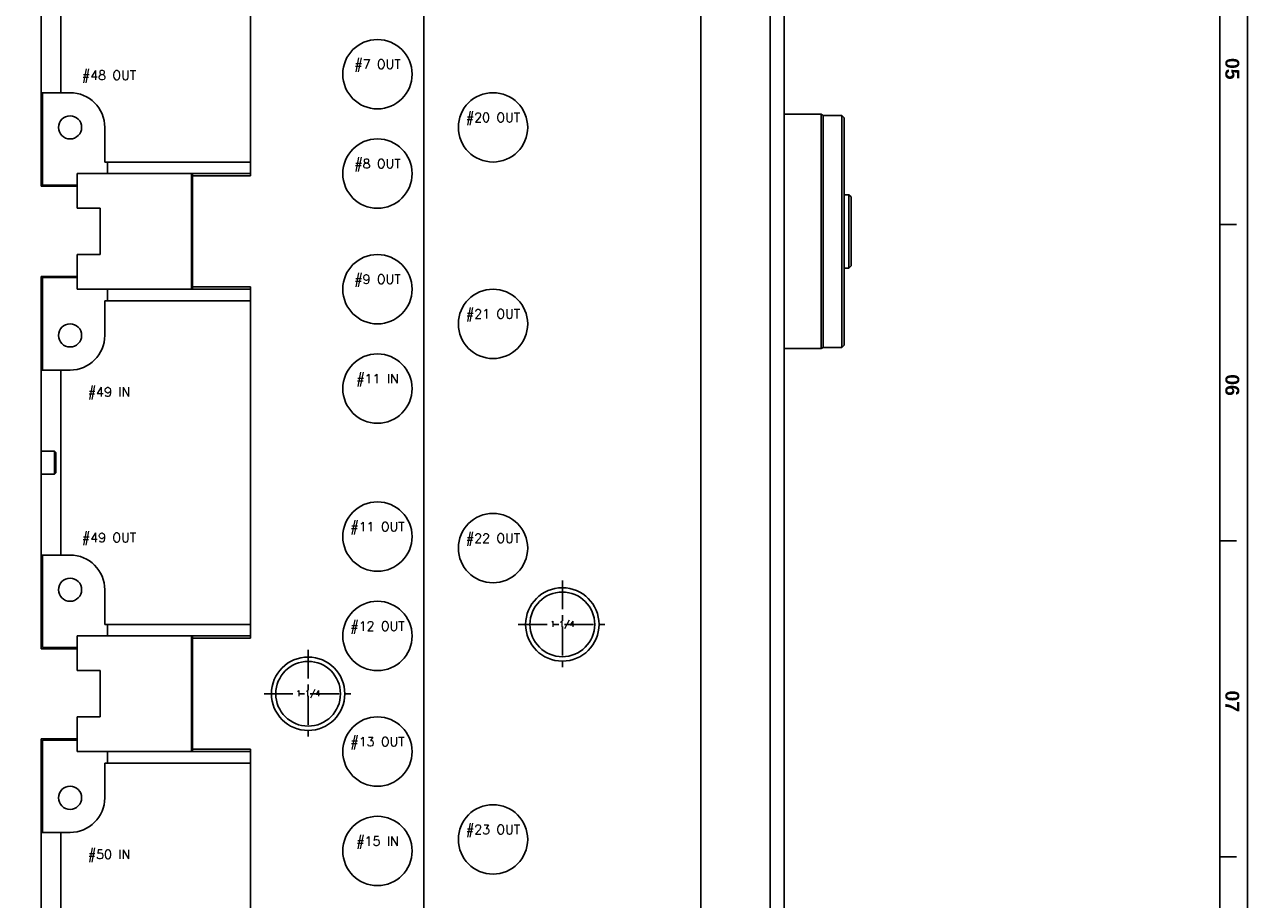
# Model space of a CAD drawing. Extents: x 2651 to 7771, y -1163 to 1075.
# Tile 47 of 256: x 3105 to 3635, y 99 to 477. Entities that reach past the tile are written whole.
import ezdxf
from ezdxf.enums import TextEntityAlignment as Align

# ---------------------------------------------------------------- set-up
doc = ezdxf.new("R2010")
doc.units = 0
doc.header["$LTSCALE"] = 10
doc.linetypes.add('CENTER', pattern=[2, 1.25, -0.25, 0.25, -0.25])
doc.linetypes.add('PHANTOM', pattern=[2.5, 1.25, -0.25, 0.25, -0.25, 0.25, -0.25])
doc.layers.get('0').update_dxf_attribs({"linetype": 'CONTINUOUS'})
for name, color, linetype in [('BOX', 4, 'CONTINUOUS'), ('CEN', 1, 'CENTER'), ('DIM', 3, 'CONTINUOUS'), ('LAYER_015', 7, 'CONTINUOUS'), ('LAYER_021', 7, 'CONTINUOUS'), ('LAYER_022', 7, 'CONTINUOUS'), ('LAYER_089', 7, 'CONTINUOUS'), ('LAYER_095', 7, 'CONTINUOUS'), ('LAYER_096', 7, 'CONTINUOUS'), ('LAYER_097', 7, 'CONTINUOUS'), ('LAYER_098', 7, 'CONTINUOUS'), ('LAYER_099', 7, 'CONTINUOUS'), ('LAYER_100', 7, 'CONTINUOUS'), ('LAYER_101', 7, 'CONTINUOUS'), ('LAYER_102', 7, 'CONTINUOUS'), ('LAYER_103', 7, 'CONTINUOUS'), ('LAYER_113', 7, 'CONTINUOUS'), ('LAYER_116', 7, 'CONTINUOUS'), ('LAYER_118', 7, 'CONTINUOUS'), ('LAYER_202', 7, 'CONTINUOUS'), ('PART', 7, 'CONTINUOUS'), ('TEXT', 4, 'CONTINUOUS')]:
    doc.layers.add(name, color=color, linetype=linetype)
doc.styles.add('romanc', font='romanc.shx')
doc.styles.get("Standard").update_dxf_attribs({"font": 'romans.shx'})

# ---------------------------------------------------------------- blocks, each defined once
blk = doc.blocks.new('*U3637', base_point=(884.35, 2231.29))
blk.add_circle((884.35, 2231.29), 14)
at = {"layer": 'CEN'}
for p, q in [((884.35, 2250.34), (884.35, 2212.24)), ((865.3, 2231.29), (903.4, 2231.29))]:
    blk.add_line(p, q, dxfattribs=at)
at = {"layer": 'DIM'}
blk.add_arc((884.35, 2231.29), 15.88, 270, 180, dxfattribs=at)
blk = doc.blocks.new('*U3638', base_point=(994.35, 2261.29))
blk.add_circle((994.35, 2261.29), 14)
at = {"layer": 'CEN'}
for p, q in [((994.35, 2280.34), (994.35, 2242.24)), ((975.3, 2261.29), (1013.4, 2261.29))]:
    blk.add_line(p, q, dxfattribs=at)
at = {"layer": 'DIM'}
blk.add_arc((994.35, 2261.29), 15.88, 270, 180, dxfattribs=at)
blk = doc.blocks.new('FDSFG')
at = {"color": 4}
for p, q in [((2760.35, 690.01), (2754.35, 690.01)), ((2760.35, 576.01), (2754.35, 576.01)), ((2760.35, 462.01), (2754.35, 462.01))]:
    blk.add_line(p, q, dxfattribs=at)
at = {"layer": 'BOX', "color": 3}
for points in [[(1944.35, 1260.01), (1944.35, 120.01), (2764.35, 120.01), (2764.35, 1260.01)], [(1954.35, 1250.01), (1954.35, 130.01), (2754.35, 130.01), (2754.35, 1250.01)]]:
    blk.add_lwpolyline(points, close=True, dxfattribs=at)
at = {"color": 4, "char_height": 5, "attachment_point": 1, "rotation": 270}
for s, insert in [('{\\fArial|b1|i0|c0|p34;\\C6;05}', (2761.35, 750.01)), ('{\\fArial|b1|i0|c0|p34;\\C6;06}', (2761.35, 636.01)), ('{\\fArial|b1|i0|c0|p34;\\C6;07}', (2761.35, 522.01))]:
    blk.add_mtext_dynamic_manual_height_columns(s, width=8, gutter_width=12.5, heights=[0], dxfattribs=dict(at, insert=insert))

msp = doc.modelspace()

# ---------------------------------------------------------------- linework, layer by layer
at = {"layer": 'LAYER_015', "linetype": 'Continuous'}
for p, q in [((3450.184, 438.317), (3434.184, 438.317)), ((3450.184, 438.317), (3450.184, 336.967)), ((3451.05, 437.817), (3450.184, 438.317)), ((3451.05, 437.817), (3451.05, 337.467)), ((3459.184, 437.817), (3451.05, 437.817)), ((3459.184, 337.467), (3459.184, 437.817)), ((3460.184, 436.817), (3459.184, 437.817)), ((3460.184, 436.817), (3460.184, 338.467)), ((3462.184, 403.517), (3460.184, 403.517)), ((3462.184, 398.867), (3462.184, 403.517)), ((3463.184, 402.517), (3462.184, 403.517)), ((3463.184, 402.517), (3463.184, 398.16)), ((3462.184, 371.767), (3462.184, 398.867)), ((3463.184, 398.16), (3463.184, 372.767)), ((3460.184, 371.767), (3462.184, 371.767)), ((3462.184, 371.767), (3463.184, 372.767)), ((3434.184, 336.967), (3450.184, 336.967)), ((3450.184, 336.967), (3451.05, 337.467)), ((3451.05, 337.467), (3459.184, 337.467)), ((3459.184, 337.467), (3460.184, 338.467))]:
    msp.add_line(p, q, dxfattribs=at)
at = {"layer": 'LAYER_021', "linetype": 'Continuous'}
for centre in [(3258.184, 455.642), (3258.184, 412.642), (3258.184, 362.642), (3258.184, 319.642), (3258.184, 255.642), (3258.184, 212.642), (3258.184, 162.642), (3258.184, 119.642)]:
    msp.add_circle(centre, 15, dxfattribs=at)
at = {"layer": 'LAYER_022', "linetype": 'Continuous'}
for centre in [(3308.184, 432.642), (3308.184, 347.642), (3308.184, 250.642), (3308.184, 124.642)]:
    msp.add_circle(centre, 15, dxfattribs=at)
at = {"layer": 'LAYER_089', "linetype": 'Continuous'}
for p, q in [((3203.184, 557.642), (3203.184, 417.642)), ((3121.184, 447.642), (3121.184, 527.642)), ((3121.184, 447.642), (3112.684, 447.642)), ((3121.184, 447.642), (3125.184, 447.642)), ((3140.184, 417.642), (3140.184, 432.642)), ((3140.184, 417.642), (3203.184, 417.642)), ((3140.184, 342.642), (3140.184, 357.642)), ((3140.184, 357.642), (3203.184, 357.642)), ((3203.184, 357.642), (3203.184, 217.642)), ((3121.184, 327.642), (3112.684, 327.642)), ((3121.184, 247.642), (3121.184, 327.642)), ((3121.184, 327.642), (3125.184, 327.642)), ((3121.184, 247.642), (3112.684, 247.642)), ((3121.184, 247.642), (3125.184, 247.642)), ((3140.184, 217.642), (3140.184, 232.642)), ((3140.184, 217.642), (3203.184, 217.642)), ((3140.184, 142.642), (3140.184, 157.642)), ((3140.184, 157.642), (3203.184, 157.642)), ((3203.184, 157.642), (3203.184, 17.642)), ((3121.184, 127.642), (3112.684, 127.642)), ((3121.184, 127.642), (3125.184, 127.642)), ((3121.184, 47.642), (3121.184, 127.642))]:
    msp.add_line(p, q, dxfattribs=at)
for centre, start, end in [((3125.184, 432.642), 0, 90), ((3125.184, 342.642), 270, 0), ((3125.184, 232.642), 0, 90), ((3125.184, 142.642), 270, 0)]:
    msp.add_arc(centre, 15, start, end, dxfattribs=at)
at = {"layer": 'LAYER_095', "linetype": 'Continuous'}
msp.add_line((3434.184, -135.358), (3434.184, 910.642), dxfattribs=at)
at = {"layer": 'LAYER_096', "linetype": 'Continuous'}
for p, q in [((3398.184, 912.642), (3398.184, -137.358)), ((3428.184, 912.642), (3428.184, -137.358))]:
    msp.add_line(p, q, dxfattribs=at)
at = {"layer": 'LAYER_097', "linetype": 'Continuous'}
for centre, radius in [((3308.184, 432.642), 15), ((3308.184, 347.642), 15), ((3308.184, 250.642), 15), ((3338.184, 217.642), 15.88), ((3338.184, 217.642), 14), ((3308.184, 124.642), 15)]:
    msp.add_circle(centre, radius, dxfattribs=at)
at = {"layer": 'LAYER_098', "linetype": 'Continuous'}
for p, q in [((3278.184, -137.358), (3278.184, 912.642)), ((3203.184, 417.642), (3203.184, 557.642)), ((3203.184, 411.642), (3203.184, 417.642)), ((3178.184, 363.642), (3178.184, 411.642)), ((3178.184, 411.642), (3203.184, 411.642)), ((3203.184, 363.642), (3178.184, 363.642)), ((3203.184, 357.642), (3203.184, 363.642)), ((3203.184, 217.642), (3203.184, 357.642)), ((3203.184, 211.642), (3203.184, 217.642)), ((3178.184, 163.642), (3178.184, 211.642)), ((3178.184, 211.642), (3203.184, 211.642)), ((3203.184, 163.642), (3178.184, 163.642)), ((3203.184, 157.642), (3203.184, 163.642)), ((3203.184, 17.642), (3203.184, 157.642))]:
    msp.add_line(p, q, dxfattribs=at)
for centre, radius in [((3258.184, 455.642), 15), ((3258.184, 412.642), 15), ((3258.184, 362.642), 15), ((3258.184, 319.642), 15), ((3258.184, 255.642), 15), ((3258.184, 212.642), 15), ((3228.184, 187.642), 15.88), ((3228.184, 187.642), 14), ((3258.184, 162.642), 15), ((3258.184, 119.642), 15)]:
    msp.add_circle(centre, radius, dxfattribs=at)
at = {"layer": 'LAYER_099', "linetype": 'Continuous'}
msp.add_line((3178.184, 162.642), (3178.184, 163.642), dxfattribs=at)
at = {"layer": 'LAYER_100', "linetype": 'Continuous'}
for p, q in [((3178.184, 411.642), (3178.184, 412.642)), ((3178.184, 362.642), (3178.184, 363.642)), ((3178.184, 211.642), (3178.184, 212.642))]:
    msp.add_line(p, q, dxfattribs=at)
at = {"layer": 'LAYER_101', "linetype": 'Continuous'}
for p, q in [((3178.184, 187.642), (3177.684, 187.642)), ((3178.184, 162.642), (3178.184, 163.642))]:
    msp.add_line(p, q, dxfattribs=at)
at = {"layer": 'LAYER_102', "linetype": 'Continuous'}
for p, q in [((3178.184, 411.642), (3178.184, 412.642)), ((3177.684, 387.642), (3178.184, 387.642)), ((3178.184, 387.642), (3177.684, 387.642)), ((3178.184, 362.642), (3178.184, 363.642)), ((3178.184, 211.642), (3178.184, 212.642)), ((3177.684, 187.642), (3178.184, 187.642))]:
    msp.add_line(p, q, dxfattribs=at)
at = {"layer": 'LAYER_103', "linetype": 'Continuous'}
for p, q in [((3112.684, 407.142), (3112.684, 568.142)), ((3128.184, 407.142), (3112.684, 407.142)), ((3128.184, 397.642), (3128.184, 407.142)), ((3128.184, 397.642), (3138.184, 397.642)), ((3138.184, 377.642), (3138.184, 397.642)), ((3128.184, 377.642), (3138.184, 377.642)), ((3128.184, 368.142), (3128.184, 377.642)), ((3128.184, 368.142), (3112.684, 368.142)), ((3112.684, 207.142), (3112.684, 368.142)), ((3128.184, 207.142), (3112.684, 207.142)), ((3128.184, 197.642), (3128.184, 207.142)), ((3128.184, 197.642), (3138.184, 197.642)), ((3138.184, 177.642), (3138.184, 197.642)), ((3128.184, 177.642), (3138.184, 177.642)), ((3128.184, 168.142), (3128.184, 177.642)), ((3128.184, 168.142), (3112.684, 168.142)), ((3112.684, 7.142), (3112.684, 168.142))]:
    msp.add_line(p, q, dxfattribs=at)
at = {"layer": 'LAYER_113', "linetype": 'Continuous'}
for p, q in [((3113.184, 419.895), (3113.184, 429.642)), ((3113.184, 407.642), (3113.184, 419.895)), ((3141.307, 412.642), (3141.307, 417.642)), ((3113.184, 407.642), (3128.184, 407.642)), ((3177.684, 412.642), (3203.184, 412.642)), ((3113.184, 355.389), (3113.184, 367.642)), ((3113.184, 367.642), (3128.184, 367.642)), ((3141.307, 357.642), (3141.307, 362.642)), ((3177.684, 362.642), (3203.184, 362.642)), ((3113.184, 345.642), (3113.184, 355.389)), ((3112.684, 282.642), (3112.684, 292.642)), ((3118.459, 292.642), (3112.684, 292.642)), ((3118.459, 282.642), (3118.459, 292.642)), ((3119.034, 292.067), (3118.459, 292.642)), ((3119.034, 283.217), (3119.034, 292.067)), ((3112.684, 290.817), (3112.684, 290.817)), ((3112.684, 284.467), (3112.684, 284.467)), ((3112.684, 282.642), (3118.459, 282.642)), ((3118.459, 282.642), (3119.034, 283.217)), ((3113.184, 219.895), (3113.184, 229.642)), ((3113.184, 207.642), (3113.184, 219.895)), ((3141.307, 212.642), (3141.307, 217.642)), ((3177.684, 212.642), (3203.184, 212.642)), ((3113.184, 207.642), (3128.184, 207.642)), ((3113.184, 155.389), (3113.184, 167.642)), ((3113.184, 167.642), (3128.184, 167.642)), ((3141.307, 157.642), (3141.307, 162.642)), ((3177.684, 162.642), (3203.184, 162.642)), ((3113.184, 145.642), (3113.184, 155.389))]:
    msp.add_line(p, q, dxfattribs=at)
for centre in [(3125.184, 432.642), (3125.184, 342.642), (3125.184, 232.642), (3125.184, 142.642)]:
    msp.add_circle(centre, 5, dxfattribs=at)
at = {"layer": 'LAYER_116', "linetype": 'Continuous'}
for p, q in [((3113.184, 447.642), (3113.184, 429.642)), ((3113.184, 429.642), (3113.184, 419.895)), ((3113.184, 417.642), (3112.684, 417.642)), ((3112.684, 357.642), (3113.184, 357.642)), ((3113.184, 355.389), (3113.184, 345.642)), ((3113.184, 345.642), (3113.184, 327.642)), ((3113.184, 247.642), (3113.184, 229.642)), ((3113.184, 229.642), (3113.184, 219.895)), ((3113.184, 217.642), (3112.684, 217.642)), ((3112.684, 157.642), (3113.184, 157.642)), ((3113.184, 155.389), (3113.184, 145.642)), ((3113.184, 145.642), (3113.184, 127.642))]:
    msp.add_line(p, q, dxfattribs=at)
at = {"layer": 'LAYER_116', "linetype": 'PHANTOM'}
for p, q in [((3112.684, 429.642), (3113.184, 429.642)), ((3113.184, 345.642), (3112.684, 345.642)), ((3112.684, 229.642), (3113.184, 229.642)), ((3113.184, 145.642), (3112.684, 145.642))]:
    msp.add_line(p, q, dxfattribs=at)
at = {"layer": 'LAYER_118', "linetype": 'Continuous'}
for p, q in [((3128.184, 407.142), (3128.184, 412.642)), ((3177.684, 412.642), (3128.184, 412.642)), ((3177.684, 362.642), (3177.684, 412.642)), ((3128.184, 397.642), (3128.184, 407.142)), ((3128.184, 397.642), (3138.184, 397.642)), ((3138.184, 377.642), (3138.184, 397.642)), ((3128.184, 377.642), (3138.184, 377.642)), ((3128.184, 368.142), (3128.184, 377.642)), ((3128.184, 362.642), (3128.184, 368.142)), ((3177.684, 362.642), (3128.184, 362.642)), ((3177.684, 212.642), (3128.184, 212.642)), ((3128.184, 207.142), (3128.184, 212.642)), ((3177.684, 162.642), (3177.684, 212.642)), ((3128.184, 197.642), (3128.184, 207.142)), ((3128.184, 197.642), (3138.184, 197.642)), ((3138.184, 177.642), (3138.184, 197.642)), ((3128.184, 168.142), (3128.184, 177.642)), ((3128.184, 177.642), (3138.184, 177.642)), ((3128.184, 162.642), (3128.184, 168.142)), ((3177.684, 162.642), (3128.184, 162.642))]:
    msp.add_line(p, q, dxfattribs=at)
at = {"layer": 'LAYER_202', "linetype": 'Continuous'}
for centre in [(3125.184, 432.642), (3125.184, 342.642), (3125.184, 232.642), (3125.184, 142.642)]:
    msp.add_circle(centre, 5, dxfattribs=at)

# ---------------------------------------------------------------- block references
at = {"layer": 'PART', "xscale": 1.2, "yscale": 1.2, "zscale": 1.2}
msp.add_blockref('FDSFG', (317.462, -437.37), dxfattribs=at)
at = {"layer": 'PART'}
for name, p in [('*U3638', (3338.184, 217.642)), ('*U3637', (3228.184, 187.642))]:
    msp.add_blockref(name, p, dxfattribs=at)

# ---------------------------------------------------------------- texts
at = {"layer": 'TEXT', "style": 'romanc'}
for s, p in [('#7 OUT', (3258.184, 459.642)), ('#48 OUT', (3142.02, 454.911)), ('#20 OUT', (3308.184, 436.642)), ('#8 OUT', (3258.184, 416.642)), ('#9 OUT', (3258.184, 366.642)), ('#21 OUT', (3308.184, 351.642)), ('#11 IN', (3258.184, 323.642)), ('#49 IN', (3142.02, 317.911)), ('#11 OUT', (3258.184, 259.642)), ('#49 OUT', (3142.02, 254.911)), ('#22 OUT', (3308.184, 254.642)), ('#12 OUT', (3258.184, 216.642)), ('#13 OUT', (3258.184, 166.642)), ('#23 OUT', (3308.184, 128.642)), ('#15 IN', (3258.184, 123.642)), ('#50 IN', (3142.02, 117.911))]:
    msp.add_text(s, height=4, dxfattribs=at).set_placement(p, align=Align.MIDDLE)
at = {"layer": 'TEXT'}
for p in [(3338.184, 217.642), (3228.184, 187.642)]:
    msp.add_text('1 1/4', height=2.5, dxfattribs=at).set_placement(p, align=Align.MIDDLE)

doc.saveas('drawing.dxf')
